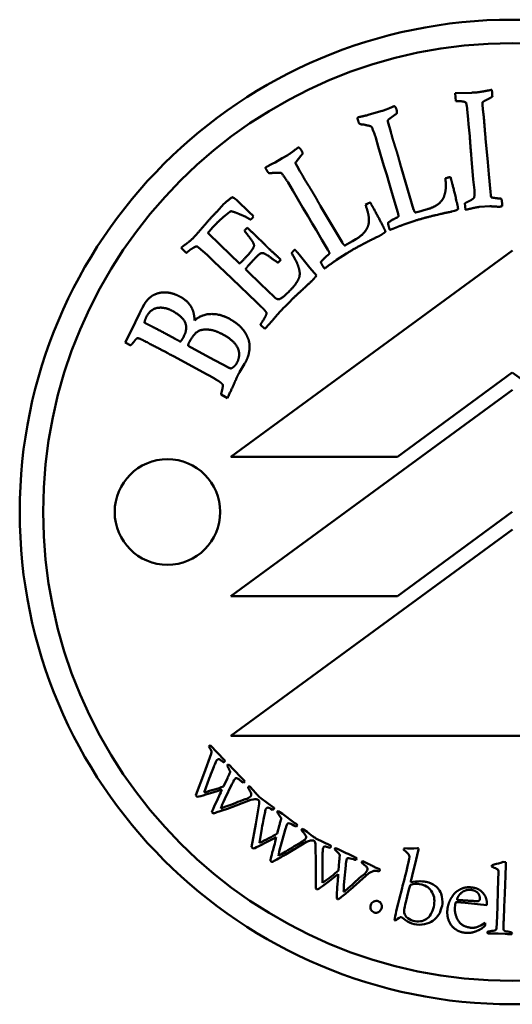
# Model space of a CAD drawing. Header units: millimetres. Extents: x 826 to 2383, y 415 to 1705.
# Tile 3 of 8: x 1155 to 1176, y 634 to 676. Entities that reach past the tile are written whole.
import ezdxf

# ---------------------------------------------------------------- set-up
doc = ezdxf.new("R2010")
doc.units = ezdxf.units.MM
doc.layers.add('Visibile (ISO)', color=7, linetype='Continuous', lineweight=50)

msp = doc.modelspace()

# ---------------------------------------------------------------- linework, layer by layer
at = {"layer": 'Visibile (ISO)'}
for p, q in [((1175.618, 672.54), (1175.629, 672.42)), ((1174.051, 672.395), (1174.764, 672.418)), ((1174.087, 672.061), (1174.051, 672.395)), ((1170.686, 671.572), (1170.94, 671.64)), ((1174.565, 671.711), (1174.545, 671.874)), ((1174.613, 671.278), (1174.565, 671.711)), ((1170.349, 671.466), (1170.686, 671.572)), ((1171.185, 671.187), (1171.216, 671.084)), ((1171.477, 671.473), (1171.216, 671.277)), ((1174.628, 671.072), (1174.613, 671.278)), ((1171.216, 671.084), (1171.277, 670.85)), ((1171.277, 670.85), (1171.31, 670.743)), ((1174.675, 670.566), (1174.628, 671.072)), ((1170.669, 670.495), (1170.654, 670.545)), ((1170.777, 670.123), (1170.669, 670.495)), ((1175.351, 670.463), (1175.448, 669.459)), ((1171.015, 669.303), (1170.777, 670.123)), ((1166.384, 669.443), (1166.684, 669.628)), ((1166.684, 669.628), (1166.914, 669.756)), ((1167.475, 669.726), (1167.271, 669.473)), ((1174.757, 669.582), (1174.733, 669.787)), ((1174.828, 668.71), (1174.757, 669.582)), ((1167.263, 669.377), (1167.318, 669.285)), ((1167.318, 669.285), (1167.435, 669.074)), ((1167.435, 669.074), (1167.493, 668.978)), ((1171.135, 668.92), (1171.015, 669.303)), ((1171.767, 669.183), (1172.285, 667.44)), ((1175.448, 669.459), (1175.486, 668.948)), ((1171.239, 668.56), (1171.135, 668.92)), ((1173.64, 668.767), (1173.718, 668.791)), ((1173.851, 668.813), (1173.881, 668.714)), ((1174.874, 668.259), (1174.828, 668.71)), ((1175.486, 668.948), (1175.561, 668.184)), ((1166.932, 668.58), (1166.905, 668.625)), ((1167.128, 668.246), (1166.932, 668.58)), ((1167.56, 667.509), (1167.128, 668.246)), ((1171.331, 668.255), (1171.239, 668.56)), ((1171.464, 667.772), (1171.331, 668.255)), ((1164.73, 667.842), (1165.3, 667.291)), ((1175.561, 668.184), (1175.574, 668.043)), ((1163.891, 667.34), (1164.199, 667.672)), ((1167.77, 667.168), (1167.56, 667.509)), ((1168.318, 667.578), (1169.248, 666.014)), ((1170.236, 667.634), (1170.306, 667.676)), ((1170.43, 667.73), (1170.483, 667.641)), ((1171.61, 667.303), (1171.464, 667.772)), ((1172.584, 667.359), (1172.723, 667.405)), ((1172.723, 667.405), (1172.877, 667.447)), ((1174.026, 667.384), (1173.903, 667.343)), ((1174.116, 667.412), (1174.026, 667.384)), ((1174.497, 667.424), (1174.471, 667.699)), ((1175.526, 667.575), (1175.087, 667.543)), ((1165.13, 667.115), (1164.865, 667.232)), ((1165.3, 667.291), (1165.415, 667.187)), ((1165.464, 667.139), (1165.399, 667.058)), ((1165.415, 667.187), (1165.464, 667.139)), ((1167.96, 666.844), (1167.77, 667.168)), ((1172.357, 667.304), (1172.584, 667.359)), ((1165.07, 666.525), (1165.087, 666.55)), ((1165.087, 666.55), (1165.192, 666.652)), ((1168.124, 666.571), (1167.96, 666.844)), ((1168.37, 666.136), (1168.124, 666.571)), ((1171.352, 666.591), (1171.315, 666.579)), ((1172.34, 666.957), (1171.864, 666.79)), ((1163.513, 666.434), (1164.056, 665.91)), ((1168.627, 665.717), (1168.37, 666.136)), ((1169.681, 666.088), (1169.82, 666.167)), ((1170.949, 666.388), (1170.841, 666.317)), ((1171.03, 666.436), (1170.949, 666.388)), ((1162.586, 665.58), (1162.375, 665.802)), ((1163.478, 665.498), (1163.119, 665.809)), ((1164.056, 665.91), (1164.862, 665.132)), ((1169.351, 665.9), (1169.557, 666.009)), ((1169.557, 666.009), (1169.681, 666.088)), ((1163.785, 665.195), (1163.478, 665.498)), ((1164.496, 656.891), (1176.496, 665.691)), ((1166.618, 665.293), (1166.495, 665.166)), ((1166.556, 665.353), (1166.618, 665.293)), ((1167.326, 665.604), (1167.401, 665.514)), ((1167.401, 665.514), (1167.859, 664.946)), ((1169.42, 665.56), (1168.999, 665.281)), ((1164.237, 664.776), (1163.785, 665.195)), ((1165.116, 664.886), (1165.209, 664.796)), ((1167.859, 664.946), (1168.142, 664.612)), ((1168.552, 664.963), (1168.519, 664.943)), ((1164.544, 664.474), (1164.237, 664.776)), ((1165.589, 663.477), (1164.544, 664.474)), ((1165.209, 664.796), (1165.755, 664.269)), ((1165.755, 664.269), (1166.35, 663.694)), ((1160.726, 663.247), (1160.802, 663.387)), ((1165.669, 663.393), (1165.589, 663.477)), ((1160.242, 662.259), (1160.594, 662.995)), ((1160.594, 662.995), (1160.635, 663.08)), ((1165.944, 662.337), (1165.755, 662.519)), ((1166.144, 662.563), (1165.944, 662.337)), ((1166.216, 662.637), (1166.144, 662.563)), ((1159.992, 661.762), (1160.242, 662.259)), ((1162.117, 661.916), (1161.837, 662.069)), ((1160.234, 661.64), (1159.992, 661.762)), ((1163.582, 661.119), (1162.67, 661.615)), ((1163.476, 660.401), (1162.043, 661.176)), ((1164.362, 660.704), (1163.582, 661.119)), ((1165.079, 660.858), (1164.862, 660.496)), ((1176.49, 660.483), (1171.593, 656.891)), ((1181.388, 656.891), (1176.49, 660.483)), ((1164.344, 659.389), (1164.077, 659.539)), ((1164.495, 650.939), (1176.496, 659.739)), ((1171.593, 656.891), (1164.496, 656.891)), ((1176.49, 654.531), (1171.592, 650.939)), ((1164.495, 644.987), (1176.496, 653.787)), ((1171.592, 650.939), (1164.495, 650.939)), ((1188.496, 644.987), (1164.495, 644.987)), ((1163.616, 644.586), (1164.224, 643.943)), ((1163.356, 643.393), (1163.647, 644.218)), ((1164.339, 643.729), (1164.348, 643.742)), ((1164.457, 643.706), (1164.547, 643.608)), ((1164.547, 643.608), (1164.746, 643.399)), ((1162.997, 642.449), (1163.356, 643.393)), ((1163.571, 643.156), (1163.356, 642.572)), ((1164.175, 642.824), (1164.343, 643.178)), ((1164.746, 643.399), (1164.807, 643.339)), ((1164.807, 643.339), (1165, 643.128)), ((1165.093, 643.03), (1165.037, 642.984)), ((1165.041, 643.089), (1165.068, 643.061)), ((1164.537, 642.917), (1164.237, 642.291)), ((1165.288, 642.825), (1165.311, 642.801)), ((1165.311, 642.801), (1165.442, 642.667)), ((1165.346, 642.256), (1164.342, 641.871)), ((1165.752, 642.338), (1165.764, 642.325)), ((1165.764, 642.325), (1166.315, 641.921)), ((1165.559, 641.225), (1165.698, 642.088)), ((1166.465, 641.731), (1166.473, 641.745)), ((1166.587, 641.729), (1166.692, 641.649)), ((1166.692, 641.649), (1166.925, 641.479)), ((1166.925, 641.479), (1166.996, 641.43)), ((1166.996, 641.43), (1167.223, 641.258)), ((1165.374, 640.231), (1165.559, 641.225)), ((1165.813, 641.03), (1165.706, 640.417)), ((1166.466, 640.81), (1166.569, 641.189)), ((1166.806, 640.968), (1166.622, 640.298)), ((1167.271, 641.226), (1167.303, 641.203)), ((1167.332, 641.178), (1167.285, 641.122)), ((1167.561, 641.011), (1167.588, 640.991)), ((1167.588, 640.991), (1167.741, 640.883)), ((1168.105, 640.615), (1168.119, 640.604)), ((1168.119, 640.604), (1168.733, 640.305)), ((1167.72, 640.462), (1166.801, 639.904)), ((1168.114, 639.485), (1168.096, 640.359)), ((1168.915, 640.145), (1168.92, 640.16)), ((1169.035, 640.165), (1169.153, 640.105)), ((1169.153, 640.105), (1169.412, 639.979)), ((1171.853, 640.117), (1171.856, 640.127)), ((1172.495, 640.131), (1172.334, 639.464)), ((1169.412, 639.979), (1169.491, 639.944)), ((1169.491, 639.944), (1169.746, 639.815)), ((1169.798, 639.792), (1169.833, 639.775)), ((1169.867, 639.756), (1169.831, 639.693)), ((1168.11, 638.474), (1168.114, 639.485)), ((1168.398, 639.339), (1168.403, 638.716)), ((1169.08, 639.239), (1169.114, 639.63)), ((1169.387, 639.455), (1169.326, 638.763)), ((1170.122, 639.633), (1170.152, 639.618)), ((1170.152, 639.618), (1170.322, 639.539)), ((1170.728, 639.34), (1170.83, 639.29)), ((1171.99, 639.288), (1172.022, 639.422)), ((1172.28, 639.25), (1172.226, 639.012)), ((1172.334, 639.464), (1172.28, 639.25)), ((1175.611, 639.41), (1175.613, 639.462)), ((1176.103, 639.603), (1176.212, 639.6)), ((1176.212, 639.6), (1176.208, 639.473)), ((1170.376, 639.12), (1169.572, 638.407)), ((1171.876, 638.816), (1171.924, 639.013)), ((1171.924, 639.013), (1171.946, 639.093)), ((1172.226, 639.012), (1172.174, 638.822)), ((1175.88, 638.321), (1175.894, 638.872)), ((1175.894, 638.872), (1175.907, 639.141)), ((1171.67, 638.003), (1171.793, 638.492)), ((1171.793, 638.492), (1171.81, 638.586)), ((1171.81, 638.586), (1171.876, 638.816)), ((1172.16, 638.742), (1172.362, 638.768)), ((1171.631, 637.833), (1171.67, 638.003)), ((1174.24, 637.978), (1174.134, 637.991)), ((1175.855, 637.774), (1175.88, 638.321)), ((1171.545, 637.498), (1171.631, 637.833)), ((1174.058, 637.759), (1174.042, 637.648)), ((1174.06, 637.782), (1174.058, 637.759)), ((1174.06, 637.806), (1174.06, 637.782)), ((1174.482, 637.859), (1174.309, 637.879)), ((1175.404, 637.76), (1174.482, 637.859)), ((1175.408, 637.791), (1175.404, 637.76)), ((1175.842, 637.241), (1175.855, 637.774)), ((1171.532, 637.109), (1171.467, 637.127)), ((1175.151, 636.898), (1175.334, 637.013)), ((1175.334, 637.013), (1175.336, 636.921)), ((1175.886, 636.551), (1175.499, 636.545)), ((1176.187, 636.532), (1175.886, 636.551))]:
    msp.add_line(p, q, dxfattribs=at)
for centre, radius in [((1176.49, 654.531), 21), ((1176.49, 654.531), 20), ((1161.79, 654.531), 2.25)]:
    msp.add_circle(centre, radius, dxfattribs=at)
for centre, radius, start, end in [((1161.034, 662.933), 0.425, 151.4562, 159.6257), ((1175.081, 636.951), 0.257, 345.2569, 353.3762)]:
    msp.add_arc(centre, radius, start, end, dxfattribs=at)
for points, degree in [([(1174.764, 672.418), (1174.893, 672.421), (1174.928, 672.424)], 2), ([(1174.928, 672.424), (1175.073, 672.438), (1175.393, 672.497)], 2), ([(1175.393, 672.497), (1175.571, 672.531), (1175.618, 672.54)], 2), ([(1174.174, 672.056), (1174.122, 672.056), (1174.087, 672.061)], 2), ([(1174.517, 671.997), (1174.407, 672.06), (1174.174, 672.056)], 2), ([(1175.221, 672.01), (1175.217, 671.91), (1175.234, 671.725)], 2), ([(1175.64, 672.252), (1175.547, 672.187), (1175.302, 672.069), (1175.221, 672.01)], 2), ([(1175.629, 672.42), (1175.635, 672.355), (1175.64, 672.252)], 2), ([(1170.94, 671.64), (1171.105, 671.689), (1171.351, 671.8)], 2), ([(1171.351, 671.8), (1171.423, 671.83), (1171.435, 671.834)], 2), ([(1171.435, 671.834), (1171.472, 671.845), (1171.493, 671.82)], 2), ([(1171.493, 671.82), (1171.526, 671.785), (1171.558, 671.682)], 2), ([(1171.558, 671.682), (1171.582, 671.599), (1171.571, 671.547)], 2), ([(1174.545, 671.874), (1174.538, 671.912), (1174.517, 671.997)], 2), ([(1175.234, 671.725), (1175.25, 671.558), (1175.268, 671.456)], 2), ([(1169.887, 671.34), (1169.903, 671.362), (1169.927, 671.37)], 2), ([(1169.91, 671.248), (1169.901, 671.277), (1169.887, 671.34)], 2), ([(1169.958, 671.104), (1169.925, 671.198), (1169.91, 671.248)], 2), ([(1169.927, 671.37), (1169.981, 671.386), (1170.349, 671.466)], 2), ([(1171.216, 671.277), (1171.206, 671.265), (1171.183, 671.236)], 2), ([(1171.183, 671.236), (1171.183, 671.209), (1171.185, 671.187)], 2), ([(1171.571, 671.547), (1171.562, 671.517), (1171.477, 671.473)], 2), ([(1175.268, 671.456), (1175.319, 670.811), (1175.351, 670.463)], 2), ([(1170.097, 671.061), (1170.005, 671.069), (1169.958, 671.104)], 2), ([(1170.219, 671.044), (1170.15, 671.064), (1170.097, 671.061)], 2), ([(1170.326, 671.018), (1170.313, 671.018), (1170.219, 671.044)], 2), ([(1170.654, 670.545), (1170.52, 670.928), (1170.465, 670.992), (1170.326, 671.018)], 2), ([(1171.31, 670.743), (1171.315, 670.726), (1171.367, 670.539)], 2), ([(1171.367, 670.539), (1171.376, 670.493), (1171.391, 670.443)], 2), ([(1171.391, 670.443), (1171.409, 670.385), (1171.455, 670.246)], 2), ([(1174.733, 669.787), (1174.677, 670.54), (1174.675, 670.566)], 2), ([(1166.914, 669.756), (1167.062, 669.845), (1167.273, 670.012)], 2), ([(1167.273, 670.012), (1167.335, 670.06), (1167.347, 670.066)], 2), ([(1167.347, 670.066), (1167.38, 670.086), (1167.406, 670.067)], 2), ([(1167.406, 670.067), (1167.447, 670.041), (1167.503, 669.949)], 2), ([(1167.503, 669.949), (1167.547, 669.875), (1167.549, 669.821)], 2), ([(1171.455, 670.246), (1171.525, 670.029), (1171.575, 669.864)], 2), ([(1167.549, 669.821), (1167.548, 669.79), (1167.475, 669.726)], 2), ([(1171.575, 669.864), (1171.634, 669.67), (1171.699, 669.424)], 2), ([(1165.967, 669.207), (1165.976, 669.233), (1165.999, 669.247)], 2), ([(1166.012, 669.124), (1165.996, 669.15), (1165.967, 669.207)], 2), ([(1165.999, 669.247), (1166.047, 669.275), (1166.384, 669.443)], 2), ([(1166.093, 668.997), (1166.039, 669.08), (1166.012, 669.124)], 2), ([(1167.271, 669.473), (1167.264, 669.459), (1167.249, 669.425)], 2), ([(1167.249, 669.425), (1167.255, 669.398), (1167.263, 669.377)], 2), ([(1171.699, 669.424), (1171.722, 669.332), (1171.767, 669.183)], 2), ([(1166.239, 668.989), (1166.147, 668.974), (1166.093, 668.997)], 2), ([(1166.362, 669.002), (1166.29, 669.004), (1166.239, 668.989)], 2), ([(1166.472, 669.003), (1166.459, 669), (1166.362, 669.002)], 2), ([(1166.905, 668.625), (1166.682, 668.963), (1166.612, 669.012), (1166.472, 669.003)], 2), ([(1167.493, 668.978), (1167.502, 668.963), (1167.598, 668.794)], 2), ([(1167.598, 668.794), (1167.619, 668.751), (1167.645, 668.707)], 2), ([(1167.645, 668.707), (1167.676, 668.655), (1167.755, 668.532)], 2), ([(1173.591, 668.032), (1173.64, 668.169), (1173.663, 668.45), (1173.64, 668.767)], 2), ([(1173.718, 668.791), (1173.776, 668.808), (1173.851, 668.813)], 2), ([(1173.881, 668.714), (1173.961, 668.45), (1174.117, 667.781)], 2), ([(1167.755, 668.532), (1167.877, 668.338), (1167.966, 668.191)], 2), ([(1174.857, 667.929), (1174.893, 668.053), (1174.874, 668.259)], 2), ([(1164.199, 667.672), (1164.304, 667.78), (1164.551, 667.955)], 2), ([(1164.551, 667.955), (1164.637, 667.932), (1164.73, 667.842)], 2), ([(1167.966, 668.191), (1168.07, 668.017), (1168.193, 667.794)], 2), ([(1173.438, 667.765), (1173.573, 667.914), (1173.591, 668.032)], 2), ([(1174.628, 667.782), (1174.786, 667.857), (1174.857, 667.929)], 2), ([(1175.574, 668.043), (1175.577, 668.013), (1175.591, 667.953)], 2), ([(1175.591, 667.953), (1175.745, 667.92), (1175.872, 667.91)], 2), ([(1175.872, 667.91), (1175.894, 667.908), (1176.029, 667.894)], 2), ([(1176.029, 667.894), (1176.048, 667.779), (1176.055, 667.702)], 2), ([(1168.193, 667.794), (1168.239, 667.711), (1168.318, 667.578)], 2), ([(1170.369, 666.909), (1170.383, 667.053), (1170.337, 667.332), (1170.236, 667.634)], 2), ([(1170.306, 667.676), (1170.358, 667.707), (1170.43, 667.73)], 2), ([(1170.483, 667.641), (1170.625, 667.405), (1170.941, 666.795)], 2), ([(1172.285, 667.44), (1172.318, 667.328), (1172.357, 667.304)], 2), ([(1172.877, 667.447), (1173.26, 667.563), (1173.438, 667.765)], 2), ([(1174.177, 667.448), (1174.129, 667.415), (1174.116, 667.412)], 2), ([(1174.117, 667.781), (1174.181, 667.512), (1174.177, 667.448)], 2), ([(1174.471, 667.699), (1174.521, 667.729), (1174.628, 667.782)], 2), ([(1174.709, 667.469), (1174.548, 667.433), (1174.497, 667.424)], 2), ([(1175.087, 667.543), (1174.954, 667.531), (1174.709, 667.469)], 2), ([(1175.861, 667.554), (1175.822, 667.555), (1175.526, 667.575)], 2), ([(1175.927, 667.547), (1175.905, 667.545), (1175.861, 667.554)], 2), ([(1176.016, 667.564), (1175.935, 667.548), (1175.927, 667.547)], 2), ([(1176.063, 667.573), (1176.033, 667.57), (1176.016, 667.564)], 2), ([(1176.055, 667.702), (1176.059, 667.659), (1176.063, 667.573)], 2), ([(1163.221, 666.597), (1163.583, 667.021), (1163.891, 667.34)], 2), ([(1164.248, 667.176), (1164.064, 667.029), (1163.878, 666.837)], 2), ([(1164.368, 667.269), (1164.347, 667.253), (1164.248, 667.176)], 2), ([(1164.5, 667.363), (1164.44, 667.337), (1164.368, 667.269)], 2), ([(1164.865, 667.232), (1164.702, 667.311), (1164.5, 667.363)], 2), ([(1165.333, 667.002), (1165.262, 667.041), (1165.13, 667.115)], 2), ([(1165.399, 667.058), (1165.384, 667.043), (1165.333, 667.002)], 2), ([(1171.192, 666.867), (1171.257, 666.922), (1171.506, 667.065), (1171.531, 667.072)], 2), ([(1171.531, 667.072), (1171.622, 667.1), (1171.641, 667.155)], 2), ([(1171.641, 667.155), (1171.627, 667.246), (1171.61, 667.303)], 2), ([(1173.61, 667.286), (1173.563, 667.276), (1172.732, 667.075), (1172.34, 666.957)], 2), ([(1173.903, 667.343), (1173.882, 667.337), (1173.61, 667.286)], 2), ([(1162.919, 666.253), (1162.979, 666.315), (1163.221, 666.597)], 2), ([(1163.878, 666.837), (1163.669, 666.62), (1163.513, 666.434)], 2), ([(1165.192, 666.652), (1165.443, 666.422), (1165.57, 666.299)], 2), ([(1169.82, 666.167), (1170.163, 666.373), (1170.286, 666.613)], 2), ([(1170.286, 666.613), (1170.381, 666.79), (1170.369, 666.909)], 2), ([(1170.941, 666.795), (1171.068, 666.55), (1171.081, 666.487)], 2), ([(1171.243, 666.639), (1171.197, 666.791), (1171.192, 666.867)], 2), ([(1171.268, 666.57), (1171.252, 666.61), (1171.243, 666.639)], 2), ([(1171.315, 666.579), (1171.303, 666.576), (1171.268, 666.57)], 2), ([(1171.864, 666.79), (1171.587, 666.693), (1171.352, 666.591)], 2), ([(1162.571, 665.955), (1162.739, 666.067), (1162.919, 666.253)], 2), ([(1165.416, 666.071), (1165.369, 666.146), (1165.07, 666.525)], 2), ([(1165.57, 666.299), (1165.859, 666.021), (1166.02, 665.853), (1166.067, 665.808)], 2), ([(1170.57, 666.19), (1170.527, 666.169), (1169.771, 665.771), (1169.42, 665.56)], 2), ([(1170.841, 666.317), (1170.822, 666.306), (1170.57, 666.19)], 2), ([(1171.081, 666.487), (1171.042, 666.443), (1171.03, 666.436)], 2), ([(1162.375, 665.802), (1162.483, 665.895), (1162.571, 665.955)], 2), ([(1162.899, 665.805), (1162.773, 665.736), (1162.674, 665.646)], 2), ([(1162.972, 665.843), (1162.945, 665.827), (1162.899, 665.805)], 2), ([(1163.06, 665.859), (1163.011, 665.871), (1162.972, 665.843)], 2), ([(1163.119, 665.809), (1163.106, 665.821), (1163.06, 665.859)], 2), ([(1164.946, 665.2), (1165.258, 665.523), (1165.484, 665.831), (1165.476, 665.965), (1165.416, 666.071)], 2), ([(1166.067, 665.808), (1166.141, 665.736), (1166.479, 665.428), (1166.556, 665.353)], 2), ([(1167.16, 665.668), (1167.178, 665.687), (1167.22, 665.724)], 2), ([(1167.22, 665.724), (1167.283, 665.652), (1167.326, 665.604)], 2), ([(1168.694, 665.581), (1168.658, 665.665), (1168.627, 665.717)], 2), ([(1169.248, 666.014), (1169.308, 665.914), (1169.351, 665.9)], 2), ([(1162.674, 665.646), (1162.638, 665.614), (1162.586, 665.58)], 2), ([(1165.487, 665.313), (1165.226, 665.043), (1165.116, 664.886)], 2), ([(1165.763, 665.562), (1165.708, 665.543), (1165.487, 665.313)], 2), ([(1165.906, 665.561), (1165.836, 665.587), (1165.763, 665.562)], 2), ([(1166.285, 665.315), (1165.998, 665.526), (1165.906, 665.561)], 2), ([(1166.495, 665.166), (1166.446, 665.202), (1166.285, 665.315)], 2), ([(1167.083, 665.569), (1167.127, 665.634), (1167.16, 665.668)], 2), ([(1167.406, 664.868), (1167.337, 665.168), (1167.083, 665.569)], 2), ([(1168.329, 665.191), (1168.378, 665.26), (1168.585, 665.46), (1168.607, 665.473)], 2), ([(1168.999, 665.281), (1168.754, 665.119), (1168.552, 664.963)], 2), ([(1168.607, 665.473), (1168.688, 665.522), (1168.694, 665.581)], 2), ([(1164.862, 665.132), (1164.916, 665.169), (1164.946, 665.2)], 2), ([(1167.382, 664.477), (1167.459, 664.637), (1167.406, 664.868)], 2), ([(1168.434, 664.983), (1168.352, 665.119), (1168.329, 665.191)], 2), ([(1168.476, 664.922), (1168.45, 664.957), (1168.434, 664.983)], 2), ([(1168.519, 664.943), (1168.508, 664.936), (1168.476, 664.922)], 2), ([(1167.034, 663.999), (1167.273, 664.247), (1167.382, 664.477)], 2), ([(1168.142, 664.612), (1168.037, 664.485), (1167.974, 664.42)], 2), ([(1167.974, 664.42), (1167.876, 664.318), (1167.428, 663.911)], 2), ([(1160.802, 663.387), (1160.889, 663.556), (1161.074, 663.706)], 2), ([(1161.074, 663.706), (1161.137, 663.759), (1161.433, 663.888), (1161.787, 663.906), (1162.159, 663.807), (1162.345, 663.706)], 2), ([(1162.345, 663.706), (1162.549, 663.595), (1162.811, 663.3), (1162.881, 663.105)], 2), ([(1166.35, 663.694), (1166.455, 663.592), (1166.541, 663.606)], 2), ([(1166.541, 663.606), (1166.671, 663.623), (1167.034, 663.999)], 2), ([(1167.428, 663.911), (1167.113, 663.622), (1166.697, 663.191)], 2), ([(1160.661, 663.136), (1160.673, 663.158), (1160.726, 663.247)], 2), ([(1160.902, 662.876), (1161.077, 663.198), (1161.682, 663.281), (1162.004, 663.106)], 2), ([(1165.834, 663.24), (1165.787, 663.285), (1165.669, 663.393)], 2), ([(1166.017, 663.027), (1165.955, 663.123), (1165.834, 663.24)], 2), ([(1166.697, 663.191), (1166.491, 662.977), (1166.216, 662.637)], 2), ([(1160.806, 662.61), (1160.851, 662.782), (1160.902, 662.876)], 2), ([(1162.004, 663.106), (1162.458, 662.859), (1162.65, 662.318), (1162.472, 661.992)], 2), ([(1162.881, 663.105), (1162.917, 663.007), (1162.952, 662.703)], 2), ([(1162.952, 662.703), (1163.245, 662.971), (1164.042, 662.983), (1164.417, 662.779)], 2), ([(1164.417, 662.779), (1164.64, 662.658), (1164.854, 662.473)], 2), ([(1165.855, 662.686), (1166.004, 662.902), (1166.017, 663.027)], 2), ([(1161.028, 662.494), (1160.882, 662.568), (1160.806, 662.61)], 2), ([(1161.837, 662.069), (1161.322, 662.349), (1161.028, 662.494)], 2), ([(1164.854, 662.473), (1165.013, 662.332), (1165.117, 662.153)], 2), ([(1165.755, 662.519), (1165.775, 662.565), (1165.855, 662.686)], 2), ([(1160.501, 661.941), (1160.447, 661.922), (1160.388, 661.831)], 2), ([(1160.546, 661.942), (1160.525, 661.948), (1160.501, 661.941)], 2), ([(1160.872, 661.793), (1160.617, 661.928), (1160.546, 661.942)], 2), ([(1162.472, 661.992), (1162.409, 661.875), (1162.342, 661.798)], 2), ([(1162.742, 661.821), (1162.911, 662.132), (1163.266, 662.341), (1163.594, 662.305)], 2), ([(1163.594, 662.305), (1163.834, 662.277), (1164.156, 662.102)], 2), ([(1164.156, 662.102), (1164.47, 661.931), (1164.812, 661.558), (1164.872, 661.118), (1164.736, 660.868)], 2), ([(1165.117, 662.153), (1165.255, 661.921), (1165.311, 661.527), (1165.247, 661.248)], 2), ([(1160.388, 661.831), (1160.361, 661.792), (1160.234, 661.64)], 2), ([(1162.043, 661.176), (1161.82, 661.298), (1160.872, 661.793)], 2), ([(1162.342, 661.798), (1162.193, 661.875), (1162.117, 661.916)], 2), ([(1162.67, 661.615), (1162.668, 661.685), (1162.742, 661.821)], 2), ([(1165.247, 661.248), (1165.215, 661.108), (1165.079, 660.858)], 2), ([(1164.501, 660.653), (1164.415, 660.675), (1164.362, 660.704)], 2), ([(1164.736, 660.868), (1164.668, 660.743), (1164.501, 660.653)], 2), ([(1164.019, 660.081), (1163.84, 660.203), (1163.476, 660.401)], 2), ([(1164.862, 660.496), (1164.735, 660.261), (1164.591, 659.917)], 2), ([(1164.146, 659.963), (1164.086, 660.035), (1164.019, 660.081)], 2), ([(1164.107, 659.685), (1164.155, 659.845), (1164.146, 659.963)], 2), ([(1164.591, 659.917), (1164.55, 659.822), (1164.344, 659.389)], 2), ([(1164.077, 659.539), (1164.083, 659.605), (1164.107, 659.685)], 2), ([(1163.552, 644.526), (1163.567, 644.542), (1163.579, 644.556), (1163.589, 644.565)], 3), ([(1163.601, 644.455), (1163.579, 644.486), (1163.562, 644.509), (1163.552, 644.526)], 3), ([(1163.589, 644.565), (1163.594, 644.57), (1163.603, 644.577), (1163.616, 644.586)], 3), ([(1163.666, 644.326), (1163.66, 644.356), (1163.638, 644.399), (1163.601, 644.455)], 3), ([(1163.647, 644.218), (1163.662, 644.271), (1163.668, 644.307), (1163.666, 644.326)], 3), ([(1163.879, 643.926), (1163.868, 643.911), (1163.844, 643.858), (1163.805, 643.766)], 3), ([(1163.907, 643.96), (1163.896, 643.949), (1163.886, 643.938), (1163.879, 643.926)], 3), ([(1164.228, 643.886), (1164.207, 643.866), (1164.184, 643.859), (1164.158, 643.866)], 3), ([(1163.805, 643.766), (1163.754, 643.644), (1163.676, 643.44), (1163.571, 643.156)], 3), ([(1164.348, 643.742), (1164.356, 643.749), (1164.369, 643.755), (1164.387, 643.761)], 3), ([(1164.387, 643.761), (1164.42, 643.739), (1164.443, 643.721), (1164.457, 643.706)], 3), ([(1164.606, 643.052), (1164.6, 643.036), (1164.577, 642.991), (1164.537, 642.917)], 3), ([(1164.679, 643.16), (1164.654, 643.136), (1164.63, 643.1), (1164.606, 643.052)], 3), ([(1164.733, 643.175), (1164.707, 643.175), (1164.689, 643.17), (1164.679, 643.16)], 3), ([(1164.935, 643.045), (1164.857, 643.112), (1164.79, 643.156), (1164.733, 643.175)], 3), ([(1165.037, 642.984), (1165.011, 642.991), (1164.977, 643.011), (1164.935, 643.045)], 3), ([(1165, 643.128), (1165.015, 643.112), (1165.029, 643.099), (1165.041, 643.089)], 3), ([(1165.068, 643.061), (1165.074, 643.054), (1165.082, 643.044), (1165.093, 643.03)], 3), ([(1164.107, 642.687), (1163.553, 642.506), (1163.205, 642.404), (1163.063, 642.379)], 3), ([(1163.356, 642.572), (1163.664, 642.648), (1163.937, 642.732), (1164.175, 642.824)], 3), ([(1163.994, 642.422), (1164.042, 642.523), (1164.079, 642.611), (1164.107, 642.687)], 3), ([(1165.223, 642.785), (1165.227, 642.798), (1165.232, 642.808), (1165.238, 642.814)], 3), ([(1165.288, 642.667), (1165.257, 642.717), (1165.235, 642.756), (1165.223, 642.785)], 3), ([(1165.238, 642.814), (1165.247, 642.822), (1165.264, 642.826), (1165.288, 642.825)], 3), ([(1163.025, 642.411), (1163.018, 642.419), (1163.009, 642.431), (1162.997, 642.449)], 3), ([(1163.063, 642.379), (1163.045, 642.393), (1163.032, 642.404), (1163.025, 642.411)], 3), ([(1163.685, 641.733), (1163.716, 641.823), (1163.819, 642.053), (1163.994, 642.422)], 3), ([(1164.237, 642.291), (1164.146, 642.105), (1164.087, 641.971), (1164.06, 641.889)], 3), ([(1164.709, 642.131), (1164.816, 642.176), (1164.948, 642.224), (1165.104, 642.277)], 3), ([(1165.104, 642.277), (1165.202, 642.309), (1165.276, 642.348), (1165.325, 642.395)], 3), ([(1165.637, 642.451), (1165.669, 642.417), (1165.707, 642.38), (1165.752, 642.338)], 3), ([(1165.697, 642.198), (1165.69, 642.214), (1165.678, 642.233), (1165.66, 642.256)], 3), ([(1165.698, 642.088), (1165.703, 642.142), (1165.703, 642.179), (1165.697, 642.198)], 3), ([(1164.342, 641.871), (1164.249, 641.836), (1164.101, 641.787), (1163.897, 641.724)], 3), ([(1164.06, 641.889), (1164.189, 641.924), (1164.405, 642.005), (1164.709, 642.131)], 3), ([(1165.978, 641.842), (1165.97, 641.826), (1165.956, 641.769), (1165.934, 641.672)], 3), ([(1166, 641.881), (1165.99, 641.868), (1165.983, 641.855), (1165.978, 641.842)], 3), ([(1166.329, 641.865), (1166.312, 641.842), (1166.29, 641.831), (1166.264, 641.833)], 3), ([(1166.473, 641.745), (1166.479, 641.753), (1166.49, 641.762), (1166.508, 641.771)], 3), ([(1166.508, 641.771), (1166.543, 641.755), (1166.57, 641.741), (1166.587, 641.729)], 3), ([(1163.708, 641.694), (1163.699, 641.703), (1163.692, 641.716), (1163.685, 641.733)], 3), ([(1165.934, 641.672), (1165.906, 641.542), (1165.865, 641.328), (1165.813, 641.03)], 3), ([(1166.85, 641.112), (1166.847, 641.095), (1166.832, 641.047), (1166.806, 640.968)], 3), ([(1166.902, 641.232), (1166.882, 641.204), (1166.864, 641.164), (1166.85, 641.112)], 3), ([(1166.952, 641.256), (1166.927, 641.251), (1166.91, 641.243), (1166.902, 641.232)], 3), ([(1167.175, 641.165), (1167.086, 641.216), (1167.012, 641.247), (1166.952, 641.256)], 3), ([(1167.285, 641.122), (1167.259, 641.125), (1167.222, 641.139), (1167.175, 641.165)], 3), ([(1167.223, 641.258), (1167.242, 641.244), (1167.257, 641.234), (1167.271, 641.226)], 3), ([(1167.303, 641.203), (1167.31, 641.198), (1167.32, 641.19), (1167.332, 641.178)], 3), ([(1167.504, 640.96), (1167.506, 640.973), (1167.509, 640.984), (1167.514, 640.991)], 3), ([(1167.589, 640.856), (1167.55, 640.899), (1167.522, 640.934), (1167.504, 640.96)], 3), ([(1167.514, 640.991), (1167.521, 641.001), (1167.537, 641.007), (1167.561, 641.011)], 3), ([(1166.424, 640.664), (1165.911, 640.387), (1165.587, 640.224), (1165.452, 640.174)], 3), ([(1165.706, 640.417), (1165.996, 640.546), (1166.249, 640.677), (1166.466, 640.81)], 3), ([(1166.36, 640.383), (1166.389, 640.49), (1166.41, 640.584), (1166.424, 640.664)], 3), ([(1167.478, 640.439), (1167.569, 640.488), (1167.635, 640.539), (1167.675, 640.594)], 3), ([(1167.971, 640.705), (1168.009, 640.678), (1168.054, 640.648), (1168.105, 640.615)], 3), ([(1168.076, 640.467), (1168.066, 640.482), (1168.051, 640.498), (1168.029, 640.518)], 3), ([(1165.409, 640.199), (1165.401, 640.205), (1165.389, 640.216), (1165.374, 640.231)], 3), ([(1165.452, 640.174), (1165.432, 640.185), (1165.417, 640.193), (1165.409, 640.199)], 3), ([(1166.179, 639.65), (1166.194, 639.744), (1166.254, 639.989), (1166.36, 640.383)], 3), ([(1166.622, 640.298), (1166.567, 640.098), (1166.533, 639.956), (1166.52, 639.871)], 3), ([(1166.52, 639.871), (1166.641, 639.928), (1166.84, 640.046), (1167.115, 640.224)], 3), ([(1167.115, 640.224), (1167.213, 640.288), (1167.334, 640.359), (1167.478, 640.439)], 3), ([(1168.096, 640.359), (1168.091, 640.413), (1168.085, 640.449), (1168.076, 640.467)], 3), ([(1168.416, 640.167), (1168.411, 640.15), (1168.407, 640.091), (1168.403, 639.991)], 3), ([(1168.43, 640.209), (1168.423, 640.195), (1168.418, 640.181), (1168.416, 640.167)], 3), ([(1168.757, 640.253), (1168.744, 640.226), (1168.725, 640.212), (1168.698, 640.209)], 3), ([(1168.92, 640.16), (1168.924, 640.169), (1168.934, 640.18), (1168.95, 640.191)], 3), ([(1168.95, 640.191), (1168.988, 640.183), (1169.016, 640.174), (1169.035, 640.165)], 3), ([(1172.096, 639.883), (1172.068, 639.957), (1171.987, 640.035), (1171.853, 640.117)], 3), ([(1171.856, 640.127), (1171.859, 640.143), (1171.87, 640.162), (1171.889, 640.186)], 3), ([(1171.889, 640.186), (1172.06, 640.175), (1172.246, 640.177), (1172.445, 640.191)], 3), ([(1172.445, 640.191), (1172.456, 640.19), (1172.472, 640.187), (1172.494, 640.182)], 3), ([(1172.494, 640.182), (1172.497, 640.156), (1172.497, 640.139), (1172.495, 640.131)], 3), ([(1166.801, 639.904), (1166.716, 639.852), (1166.579, 639.777), (1166.39, 639.679)], 3), ([(1168.403, 639.991), (1168.398, 639.859), (1168.397, 639.641), (1168.398, 639.339)], 3), ([(1169.434, 639.732), (1169.419, 639.701), (1169.409, 639.658), (1169.404, 639.605)], 3), ([(1169.479, 639.765), (1169.455, 639.755), (1169.44, 639.744), (1169.434, 639.732)], 3), ([(1169.714, 639.715), (1169.618, 639.75), (1169.539, 639.767), (1169.479, 639.765)], 3), ([(1169.831, 639.693), (1169.805, 639.69), (1169.766, 639.697), (1169.714, 639.715)], 3), ([(1169.746, 639.815), (1169.766, 639.805), (1169.783, 639.798), (1169.798, 639.792)], 3), ([(1169.833, 639.775), (1169.841, 639.772), (1169.852, 639.765), (1169.867, 639.756)], 3), ([(1172.022, 639.422), (1172.089, 639.682), (1172.113, 639.836), (1172.096, 639.883)], 3), ([(1166.208, 639.616), (1166.199, 639.623), (1166.189, 639.634), (1166.179, 639.65)], 3), ([(1169.404, 639.605), (1169.404, 639.588), (1169.398, 639.538), (1169.387, 639.455)], 3), ([(1170.075, 639.572), (1170.074, 639.586), (1170.076, 639.597), (1170.079, 639.604)], 3), ([(1170.177, 639.485), (1170.131, 639.521), (1170.097, 639.55), (1170.075, 639.572)], 3), ([(1170.079, 639.604), (1170.085, 639.615), (1170.099, 639.625), (1170.122, 639.633)], 3), ([(1170.142, 639.054), (1170.224, 639.119), (1170.279, 639.182), (1170.308, 639.242)], 3), ([(1170.58, 639.405), (1170.622, 639.385), (1170.672, 639.363), (1170.728, 639.34)], 3), ([(1170.839, 639.248), (1170.832, 639.233), (1170.821, 639.217), (1170.807, 639.2)], 3), ([(1171.946, 639.093), (1171.95, 639.11), (1171.965, 639.175), (1171.99, 639.288)], 3), ([(1175.78, 639.332), (1175.698, 639.368), (1175.642, 639.394), (1175.611, 639.41)], 3), ([(1175.613, 639.462), (1175.656, 639.475), (1175.704, 639.488), (1175.757, 639.502)], 3), ([(1175.757, 639.502), (1175.835, 639.524), (1175.951, 639.558), (1176.103, 639.603)], 3), ([(1176.208, 639.473), (1176.17, 638.209), (1176.144, 637.456), (1176.129, 637.212)], 3), ([(1169.065, 639.088), (1168.61, 638.724), (1168.32, 638.505), (1168.196, 638.432)], 3), ([(1168.403, 638.716), (1168.665, 638.895), (1168.891, 639.07), (1169.08, 639.239)], 3), ([(1169.052, 638.8), (1169.062, 638.911), (1169.066, 639.007), (1169.065, 639.088)], 3), ([(1169.824, 638.779), (1169.909, 638.859), (1170.015, 638.951), (1170.142, 639.054)], 3), ([(1172.174, 638.822), (1172.172, 638.813), (1172.168, 638.787), (1172.16, 638.742)], 3), ([(1168.15, 638.449), (1168.14, 638.453), (1168.127, 638.462), (1168.11, 638.474)], 3), ([(1168.196, 638.432), (1168.175, 638.439), (1168.159, 638.444), (1168.15, 638.449)], 3), ([(1169.005, 638.046), (1169.003, 638.142), (1169.019, 638.393), (1169.052, 638.8)], 3), ([(1169.572, 638.407), (1169.498, 638.341), (1169.376, 638.243), (1169.208, 638.113)], 3), ([(1169.326, 638.763), (1169.307, 638.557), (1169.299, 638.41), (1169.301, 638.324)], 3), ([(1169.301, 638.324), (1169.41, 638.403), (1169.585, 638.554), (1169.824, 638.779)], 3), ([(1172.627, 638.64), (1172.483, 638.675), (1172.357, 638.681), (1172.249, 638.657)], 3), ([(1172.362, 638.768), (1172.382, 638.769), (1172.45, 638.773), (1172.568, 638.78)], 3), ([(1172.568, 638.78), (1172.713, 638.769), (1172.796, 638.76), (1172.818, 638.755)], 3), ([(1172.818, 638.755), (1172.968, 638.719), (1173.097, 638.663), (1173.205, 638.587)], 3), ([(1174.157, 638.37), (1174.306, 638.462), (1174.414, 638.494)], 2), ([(1174.291, 638.26), (1174.474, 638.44), (1174.739, 638.41)], 2), ([(1174.414, 638.494), (1174.571, 638.539), (1174.767, 638.516)], 2), ([(1174.739, 638.41), (1174.866, 638.395), (1175.045, 638.275), (1175.117, 638.084), (1175.109, 638.011)], 2), ([(1174.767, 638.516), (1174.981, 638.492), (1175.109, 638.398)], 2), ([(1169.041, 638.018), (1169.03, 638.023), (1169.018, 638.033), (1169.005, 638.046)], 3), ([(1172.006, 638.125), (1171.921, 637.773), (1171.879, 637.565), (1171.88, 637.501)], 3), ([(1173.492, 638.125), (1173.518, 637.967), (1173.519, 637.837), (1173.494, 637.734)], 3), ([(1173.727, 637.614), (1173.739, 637.715), (1173.85, 638.021), (1173.971, 638.187)], 2), ([(1173.971, 638.187), (1174.05, 638.301), (1174.157, 638.37)], 2), ([(1174.134, 637.991), (1174.149, 638.122), (1174.291, 638.26)], 2), ([(1175.109, 638.011), (1175.105, 637.978), (1175.059, 637.939)], 2), ([(1175.109, 638.398), (1175.281, 638.274), (1175.424, 637.928), (1175.408, 637.791)], 2), ([(1173.494, 637.734), (1173.454, 637.571), (1173.417, 637.461), (1173.382, 637.403)], 3), ([(1174.131, 636.692), (1173.907, 636.819), (1173.691, 637.297), (1173.727, 637.614)], 2), ([(1174.042, 637.648), (1174.026, 637.509), (1174.157, 637.083), (1174.461, 636.834), (1174.705, 636.798)], 2), ([(1174.092, 637.896), (1174.063, 637.829), (1174.06, 637.806)], 2), ([(1174.309, 637.879), (1174.204, 637.891), (1174.092, 637.896)], 2), ([(1174.943, 637.934), (1174.359, 637.965), (1174.24, 637.978)], 2), ([(1175.059, 637.939), (1175.037, 637.928), (1174.943, 637.934)], 2), ([(1171.467, 637.127), (1171.484, 637.228), (1171.51, 637.352), (1171.545, 637.498)], 3), ([(1171.753, 637.251), (1171.707, 637.262), (1171.634, 637.214), (1171.532, 637.109)], 3), ([(1171.88, 637.501), (1171.883, 637.402), (1171.913, 637.324), (1171.971, 637.268)], 3), ([(1171.971, 637.268), (1172.061, 637.178), (1172.157, 637.121), (1172.258, 637.097)], 3), ([(1175.817, 636.774), (1175.826, 636.829), (1175.834, 636.985), (1175.842, 637.241)], 3), ([(1176.129, 637.212), (1176.12, 637.068), (1176.115, 636.992), (1176.115, 636.984)], 3), ([(1174.705, 636.798), (1174.837, 636.79), (1174.998, 636.822), (1175.151, 636.898)], 2), ([(1176.115, 636.984), (1176.11, 636.81), (1176.114, 636.714), (1176.127, 636.695)], 3), ([(1174.443, 636.588), (1174.28, 636.606), (1174.131, 636.692)], 2), ([(1174.703, 636.578), (1174.623, 636.567), (1174.443, 636.588)], 2), ([(1175.442, 636.562), (1175.434, 636.569), (1175.43, 636.58), (1175.43, 636.594)], 3), ([(1175.499, 636.545), (1175.473, 636.544), (1175.454, 636.55), (1175.442, 636.562)], 3), ([(1176.428, 636.517), (1176.418, 636.517), (1176.337, 636.522), (1176.187, 636.532)], 3), ([(1176.462, 636.594), (1176.473, 636.586), (1176.479, 636.576), (1176.479, 636.562)], 3)]:
    msp.add_open_spline(points, degree=degree, dxfattribs=at)
for points, degree, knots in [([(1164.158, 643.866), (1164.078, 643.94), (1164.022, 643.98), (1163.959, 643.991), (1163.931, 643.983), (1163.907, 643.96)], 3, [0, 0, 0, 0, 0.03367624, 0.03367624, 0.06735249, 0.06735249, 0.06735249, 0.06735249]), ([(1164.224, 643.943), (1164.236, 643.931), (1164.242, 643.92), (1164.242, 643.903), (1164.237, 643.894), (1164.228, 643.886)], 3, [0, 0, 0, 0, 0.002111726, 0.002111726, 0.004223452, 0.004223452, 0.004223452, 0.004223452]), ([(1164.343, 643.178), (1164.358, 643.213), (1164.381, 643.262), (1164.445, 643.391), (1164.461, 643.431), (1164.459, 643.466), (1164.439, 643.512), (1164.361, 643.662), (1164.34, 643.709), (1164.339, 643.729)], 3, [0, 0, 0, 0, 0.0405832, 0.0405832, 0.0811665, 0.0811665, 0.1217497, 0.1217497, 0.1623329, 0.1623329, 0.1623329, 0.1623329]), ([(1165.325, 642.395), (1165.351, 642.42), (1165.364, 642.45), (1165.362, 642.523), (1165.337, 642.583), (1165.288, 642.667)], 3, [0, 0, 0, 0, 0.00924515, 0.00924515, 0.0184903, 0.0184903, 0.0184903, 0.0184903]), ([(1165.442, 642.667), (1165.448, 642.661), (1165.472, 642.634), (1165.555, 642.539), (1165.596, 642.494), (1165.637, 642.451)], 3, [0, 0, 0, 0, 0.01286545, 0.01286545, 0.0257309, 0.0257309, 0.0257309, 0.0257309]), ([(1165.66, 642.256), (1165.646, 642.263), (1165.632, 642.268), (1165.569, 642.285), (1165.478, 642.28), (1165.346, 642.256)], 3, [0, 0, 0, 0, 0.00805952, 0.00805952, 0.0366355, 0.0366355, 0.0366355, 0.0366355]), ([(1166.264, 641.833), (1166.171, 641.892), (1166.109, 641.921), (1166.045, 641.921), (1166.019, 641.907), (1166, 641.881)], 3, [0, 0, 0, 0, 0.03367624, 0.03367624, 0.06735249, 0.06735249, 0.06735249, 0.06735249]), ([(1166.315, 641.921), (1166.329, 641.911), (1166.337, 641.901), (1166.339, 641.884), (1166.336, 641.875), (1166.329, 641.865)], 3, [0, 0, 0, 0, 0.002111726, 0.002111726, 0.004223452, 0.004223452, 0.004223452, 0.004223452]), ([(1163.897, 641.724), (1163.856, 641.711), (1163.822, 641.699), (1163.771, 641.68), (1163.752, 641.675), (1163.728, 641.678), (1163.717, 641.684), (1163.708, 641.694)], 3, [0, 0, 0, 0, 0.0336013, 0.0336013, 0.0672027, 0.0672027, 0.100804, 0.100804, 0.100804, 0.100804]), ([(1166.569, 641.189), (1166.576, 641.226), (1166.59, 641.279), (1166.631, 641.417), (1166.639, 641.46), (1166.631, 641.493), (1166.604, 641.535), (1166.5, 641.669), (1166.471, 641.712), (1166.465, 641.731)], 3, [0, 0, 0, 0, 0.0405832, 0.0405832, 0.0811665, 0.0811665, 0.1217497, 0.1217497, 0.1623329, 0.1623329, 0.1623329, 0.1623329]), ([(1167.675, 640.594), (1167.696, 640.623), (1167.703, 640.656), (1167.688, 640.727), (1167.653, 640.781), (1167.589, 640.856)], 3, [0, 0, 0, 0, 0.00924515, 0.00924515, 0.0184903, 0.0184903, 0.0184903, 0.0184903]), ([(1168.029, 640.518), (1168.014, 640.521), (1167.999, 640.524), (1167.934, 640.53), (1167.846, 640.509), (1167.72, 640.462)], 3, [0, 0, 0, 0, 0.00805952, 0.00805952, 0.0366355, 0.0366355, 0.0366355, 0.0366355]), ([(1167.741, 640.883), (1167.748, 640.878), (1167.776, 640.856), (1167.875, 640.777), (1167.924, 640.74), (1167.971, 640.705)], 3, [0, 0, 0, 0, 0.01286545, 0.01286545, 0.0257309, 0.0257309, 0.0257309, 0.0257309]), ([(1168.698, 640.209), (1168.597, 640.25), (1168.531, 640.268), (1168.467, 640.256), (1168.444, 640.239), (1168.43, 640.209)], 3, [0, 0, 0, 0, 0.03367624, 0.03367624, 0.06735249, 0.06735249, 0.06735249, 0.06735249]), ([(1168.733, 640.305), (1168.749, 640.297), (1168.758, 640.289), (1168.764, 640.273), (1168.762, 640.264), (1168.757, 640.253)], 3, [0, 0, 0, 0, 0.002111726, 0.002111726, 0.004223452, 0.004223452, 0.004223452, 0.004223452]), ([(1169.114, 639.63), (1169.115, 639.668), (1169.119, 639.723), (1169.134, 639.865), (1169.135, 639.909), (1169.121, 639.941), (1169.086, 639.977), (1168.96, 640.09), (1168.924, 640.127), (1168.915, 640.145)], 3, [0, 0, 0, 0, 0.0405832, 0.0405832, 0.0811665, 0.0811665, 0.1217497, 0.1217497, 0.1623329, 0.1623329, 0.1623329, 0.1623329]), ([(1166.39, 639.679), (1166.351, 639.659), (1166.32, 639.641), (1166.274, 639.613), (1166.256, 639.605), (1166.231, 639.604), (1166.22, 639.608), (1166.208, 639.616)], 3, [0, 0, 0, 0, 0.0336013, 0.0336013, 0.0672027, 0.0672027, 0.100804, 0.100804, 0.100804, 0.100804]), ([(1170.308, 639.242), (1170.324, 639.275), (1170.325, 639.308), (1170.298, 639.375), (1170.253, 639.423), (1170.177, 639.485)], 3, [0, 0, 0, 0, 0.00924515, 0.00924515, 0.0184903, 0.0184903, 0.0184903, 0.0184903]), ([(1170.322, 639.539), (1170.33, 639.535), (1170.361, 639.518), (1170.473, 639.459), (1170.527, 639.431), (1170.58, 639.405)], 3, [0, 0, 0, 0, 0.01286545, 0.01286545, 0.0257309, 0.0257309, 0.0257309, 0.0257309]), ([(1170.83, 639.29), (1170.838, 639.282), (1170.843, 639.276), (1170.845, 639.265), (1170.844, 639.258), (1170.839, 639.248)], 3, [0, 0, 0, 0, 0.004490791, 0.004490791, 0.008981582, 0.008981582, 0.008981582, 0.008981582]), ([(1175.907, 639.141), (1175.909, 639.195), (1175.902, 639.234), (1175.87, 639.282), (1175.835, 639.306), (1175.78, 639.332)], 3, [0, 0, 0, 0, 0.02447524, 0.02447524, 0.04895049, 0.04895049, 0.04895049, 0.04895049]), ([(1170.807, 639.2), (1170.736, 639.225), (1170.676, 639.235), (1170.575, 639.226), (1170.492, 639.189), (1170.376, 639.12)], 3, [0, 0, 0, 0, 0.01504582, 0.01504582, 0.03009164, 0.03009164, 0.03009164, 0.03009164]), ([(1172.249, 638.657), (1172.184, 638.644), (1172.145, 638.626), (1172.12, 638.581), (1172.078, 638.421), (1172.006, 638.125)], 3, [0, 0, 0, 0, 0.04479332, 0.04479332, 0.08958665, 0.08958665, 0.08958665, 0.08958665]), ([(1173.139, 637.692), (1173.195, 637.924), (1173.173, 638.128), (1172.973, 638.481), (1172.824, 638.593), (1172.627, 638.64)], 3, [0, 0, 0, 0, 0.0756282, 0.0756282, 0.1512564, 0.1512564, 0.1512564, 0.1512564]), ([(1173.205, 638.587), (1173.272, 638.539), (1173.333, 638.471), (1173.442, 638.297), (1173.477, 638.21), (1173.492, 638.125)], 3, [0, 0, 0, 0, 0.02212034, 0.02212034, 0.04424068, 0.04424068, 0.04424068, 0.04424068]), ([(1169.208, 638.113), (1169.173, 638.085), (1169.146, 638.063), (1169.105, 638.026), (1169.089, 638.016), (1169.065, 638.01), (1169.053, 638.012), (1169.041, 638.018)], 3, [0, 0, 0, 0, 0.0336013, 0.0336013, 0.0672027, 0.0672027, 0.100804, 0.100804, 0.100804, 0.100804]), ([(1170.602, 637.45), (1170.54, 637.471), (1170.494, 637.513), (1170.437, 637.639), (1170.434, 637.704), (1170.457, 637.769)], 3, [0, 0, 0, 0, 0.01627864, 0.01627864, 0.03255729, 0.03255729, 0.03255729, 0.03255729]), ([(1170.457, 637.769), (1170.479, 637.833), (1170.522, 637.881), (1170.65, 637.945), (1170.713, 637.95), (1170.775, 637.928)], 3, [0, 0, 0, 0, 0.01594639, 0.01594639, 0.03189277, 0.03189277, 0.03189277, 0.03189277]), ([(1170.912, 637.615), (1170.888, 637.546), (1170.846, 637.496), (1170.725, 637.433), (1170.664, 637.428), (1170.602, 637.45)], 3, [0, 0, 0, 0, 0.01967067, 0.01967067, 0.03934134, 0.03934134, 0.03934134, 0.03934134]), ([(1170.775, 637.928), (1170.836, 637.908), (1170.88, 637.867), (1170.934, 637.748), (1170.935, 637.684), (1170.912, 637.615)], 3, [0, 0, 0, 0, 0.0172123, 0.0172123, 0.03442461, 0.03442461, 0.03442461, 0.03442461]), ([(1172.258, 637.097), (1172.485, 637.042), (1172.674, 637.064), (1172.973, 637.263), (1173.078, 637.439), (1173.139, 637.692)], 3, [0, 0, 0, 0, 0.0609481, 0.0609481, 0.1218962, 0.1218962, 0.1218962, 0.1218962]), ([(1172.307, 636.954), (1172.17, 636.987), (1172.048, 637.044), (1171.83, 637.205), (1171.768, 637.247), (1171.753, 637.251)], 3, [0, 0, 0, 0, 0.02536747, 0.02536747, 0.05073493, 0.05073493, 0.05073493, 0.05073493]), ([(1173.382, 637.403), (1173.294, 637.266), (1173.203, 637.163), (1173.014, 637.025), (1172.894, 636.975), (1172.602, 636.916), (1172.455, 636.919), (1172.307, 636.954)], 3, [0, 0, 0, 0, 0.02682957, 0.02682957, 0.05365914, 0.05365914, 0.08048871, 0.08048871, 0.08048871, 0.08048871]), ([(1175.329, 636.885), (1175.211, 636.766), (1174.871, 636.606), (1174.703, 636.578)], 2, [0.000003, 0.000003, 0.000003, 1, 2, 2, 2]), ([(1175.43, 636.594), (1175.43, 636.611), (1175.436, 636.623), (1175.457, 636.636), (1175.513, 636.647), (1175.715, 636.675), (1175.773, 636.688), (1175.803, 636.709), (1175.813, 636.735), (1175.817, 636.774)], 3, [0, 0, 0, 0, 0.0899317, 0.0899317, 0.1798634, 0.1798634, 0.2697952, 0.2697952, 0.3597269, 0.3597269, 0.3597269, 0.3597269]), ([(1176.127, 636.695), (1176.145, 636.666), (1176.201, 636.645), (1176.389, 636.617), (1176.445, 636.605), (1176.462, 636.594)], 3, [0, 0, 0, 0, 0.01178039, 0.01178039, 0.02356078, 0.02356078, 0.02356078, 0.02356078]), ([(1176.479, 636.562), (1176.478, 636.545), (1176.474, 636.533), (1176.46, 636.519), (1176.447, 636.516), (1176.428, 636.517)], 3, [0, 0, 0, 0, 0.003576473, 0.003576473, 0.007152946, 0.007152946, 0.007152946, 0.007152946])]:
    msp.add_open_spline(points, degree=degree, knots=knots, dxfattribs=at)

doc.saveas('drawing.dxf')
